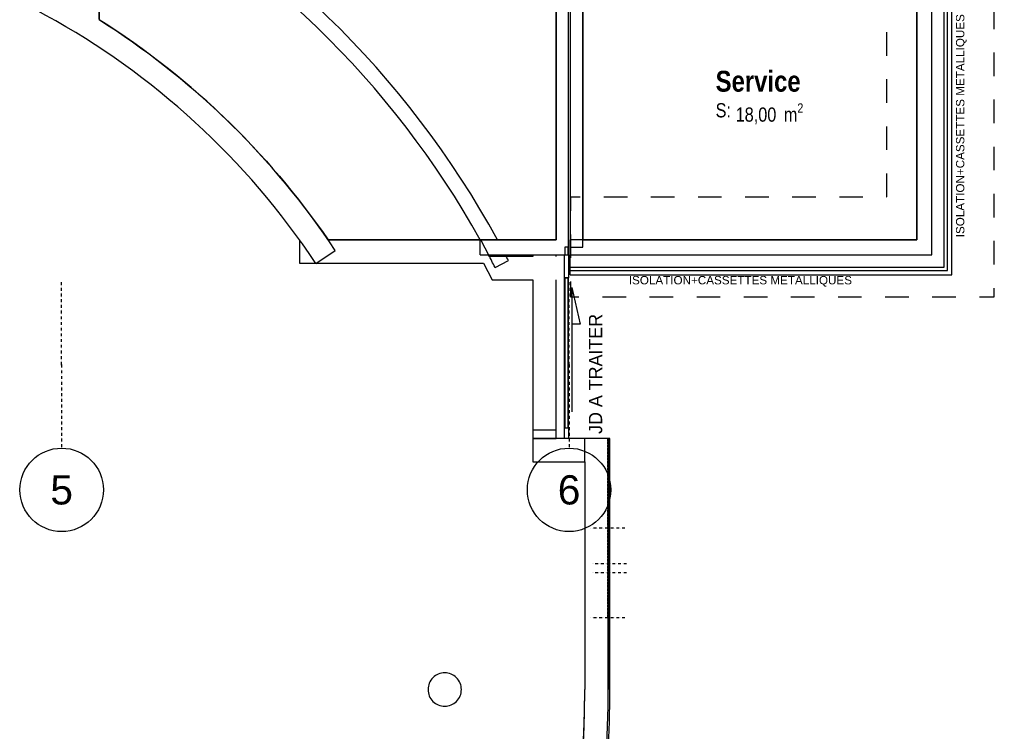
# Model space of a CAD drawing. Extents: x -24342 to 73038, y -9656 to 30949.
# Tile 98 of 170: x 2369 to 3549, y 6506 to 7359. Entities that reach past the tile are written whole.
import ezdxf
from ezdxf.enums import TextEntityAlignment as Align

# ---------------------------------------------------------------- set-up
doc = ezdxf.new("R2010")
doc.units = 0
for name, pattern in [('21.0032_xref_r+1_02_pro$0$Lignes cachées', [391.222223, 282.222223, -109]), ('21.0032_xref_r+1_02_pro$0$Points tirets', [670.277762, 352.777767, -176.388884, 0, -141.111112]), ('21.0032_xref_r+1_02_pro$0$Tiretet', [1093.611073, 529.166651, -211.666656, 141.111112, -211.666656]), ('21.0032_xref_r+1_02_pro$0$Traits', [564.444447, 282.222223, -282.222223]), ('ACAD_ISO12W100', [21, 12, -3, 0, -3, 0, -3])]:
    doc.linetypes.add(name, pattern=pattern)
for name, color, linetype in [('0_XREF', 250, 'Continuous'), ('21.0032_xref_r+1_02_pro$0$00-00 JD', 251, 'Continuous'), ('21.0032_xref_r+1_02_pro$0$02-01 File _ Axe.Construction', 251, 'Continuous'), ('21.0032_xref_r+1_02_pro$0$02-04 Mur.Construction', 251, 'Continuous'), ('21.0032_xref_r+1_02_pro$0$06-00 Texte tte echelle', 251, 'Continuous'), ('21.0032_xref_r+1_02_pro$0$06-05 Texte 50ème 20ème - DCE.Texte', 251, 'Continuous'), ('21.0032_xref_r+1_02_pro$0$08-01 contour hachures', 251, 'Continuous'), ('21.0032_xref_r+1_02_pro$0$A-AREA-____-OTLN.Modèle IFC', 251, 'Continuous'), ('21.0032_xref_r+1_02_pro$0$A-GLAZ-CURT-OTLN.Modèle IFC', 251, 'Continuous'), ('21.0032_xref_r+1_02_pro$0$A-GLAZ-CWMG-OTLN.Modèle IFC', 251, 'Continuous'), ('21.0032_xref_r+1_02_pro$0$A-WALL-____-OTLN.Modèle IFC', 251, 'Continuous'), ('21.0032_xref_r+1_02_pro$0$Marques de Zone ARCHICAD', 251, 'Continuous'), ('21.0032_xref_r+1_02_pro$0$S-COLS-____-OTLN.Modèle IFC', 251, 'Continuous')]:
    doc.layers.add(name, color=color, linetype=linetype)
doc.styles.add('21.0032_xref_r+1_02_pro$0$Standard', font='txt')
doc.styles.add('21.0032_xref_r+1_02_pro$0$STYLE_GENERE_1', font='ARIALNB.TTF')
doc.styles.add('21.0032_xref_r+1_02_pro$0$STYLE_GENERE_2', font='ARIALN.TTF')
doc.styles.add('21.0032_xref_r+1_02_pro$0$STYLE_GENERE_5', font='arial.ttf')

# ---------------------------------------------------------------- blocks, each defined once
blk = doc.blocks.new('21.0032_xref_r+1_02_pro$0$Percement_1_1')
at = {"layer": '21.0032_xref_r+1_02_pro$0$A-WALL-____-OTLN.Modèle IFC', "linetype": '21.0032_xref_r+1_02_pro$0$Points tirets', "ltscale": 0.1}
blk.add_line((30940, -33580), (30530, -33580), dxfattribs=at)
at = {"layer": '21.0032_xref_r+1_02_pro$0$A-WALL-____-OTLN.Modèle IFC', "linetype": 'Continuous', "ltscale": 0.1, "flags": 128}
for points in [[(30740, -33575), (30730, -33575)], [(30730, -33575), (30730, -33585)], [(30730, -33585), (30740, -33585)], [(30740, -33585), (30740, -33575)]]:
    blk.add_lwpolyline(points, dxfattribs=at)
blk = doc.blocks.new('21.0032_xref_r+1_02_pro$0$Percement_2_1')
at = {"layer": '21.0032_xref_r+1_02_pro$0$A-WALL-____-OTLN.Modèle IFC', "linetype": '21.0032_xref_r+1_02_pro$0$Points tirets', "ltscale": 0.1}
blk.add_line((30940, -32505), (30530, -32505), dxfattribs=at)
blk = doc.blocks.new('21.0032_xref_r+1_02_pro$0$Percement_3_1')
at = {"layer": '21.0032_xref_r+1_02_pro$0$A-WALL-____-OTLN.Modèle IFC', "linetype": '21.0032_xref_r+1_02_pro$0$Points tirets', "ltscale": 0.1}
blk.add_line((30940, -32505), (30530, -32505), dxfattribs=at)
blk = doc.blocks.new('21.0032_xref_r+1_02_pro$0$Percement_4_1')
at = {"layer": '21.0032_xref_r+1_02_pro$0$A-WALL-____-OTLN.Modèle IFC', "linetype": '21.0032_xref_r+1_02_pro$0$Points tirets', "ltscale": 0.1}
blk.add_line((30940, -32505), (30530, -32505), dxfattribs=at)
at = {"layer": '21.0032_xref_r+1_02_pro$0$A-WALL-____-OTLN.Modèle IFC', "linetype": '21.0032_xref_r+1_02_pro$0$Lignes cachées', "ltscale": 0.1, "flags": 128}
for points in [[(30730, -31430), (30730, -31440), (30730, -31710), (30730, -33575)], [(30730, -33580), (30740, -33580)]]:
    blk.add_lwpolyline(points, dxfattribs=at)
at = {"layer": '21.0032_xref_r+1_02_pro$0$A-WALL-____-OTLN.Modèle IFC', "linetype": 'Continuous', "ltscale": 0.1, "flags": 128}
for points in [[(30740, -31430), (30730, -31430)], [(30740, -33580), (30740, -31710), (30740, -31430)]]:
    blk.add_lwpolyline(points, dxfattribs=at)
blk = doc.blocks.new('21.0032_xref_r+1_02_pro$0$Mur_3_1', base_point=(30600, -34440))
at = {"layer": '21.0032_xref_r+1_02_pro$0$A-WALL-____-OTLN.Modèle IFC', "linetype": 'Continuous', "ltscale": 0.1, "flags": 128}
for points in [[(30730, -31430), (30460, -31430)], [(30460, -31710), (30460, -34440)], [(30740, -34440), (30740, -33585)]]:
    blk.add_lwpolyline(points, dxfattribs=at)
blk = doc.blocks.new('21.0032_xref_r+1_02_pro$0$Mur_4_1', base_point=(20620, -45429))
at = {"layer": '21.0032_xref_r+1_02_pro$0$A-WALL-____-OTLN.Modèle IFC', "linetype": 'Continuous', "ltscale": 0.1, "flags": 128}
for points in [[(20480, -45301), (20480, -45582)], [(20607, -45290), (20633, -45568)]]:
    blk.add_lwpolyline(points, dxfattribs=at)
at = {"layer": '21.0032_xref_r+1_02_pro$0$A-WALL-____-OTLN.Modèle IFC', "linetype": 'Continuous', "ltscale": 0.1}
for radius, start, end in [(10900, 275.5097, 0), (11180, 355.1988, 0), (11180, 339.5918, 355.1476), (11180, 333.0477, 339.5406), (11180, 323.8131, 332.9964), (11180, 317.2647, 323.7619), (11180, 308.03, 317.2135), (11180, 301.4832, 307.9788), (11180, 292.2178, 301.432), (11180, 285.7304, 292.1666), (11180, 275.5097, 285.6792)]:
    blk.add_arc((19560, -34440), radius, start, end, dxfattribs=at)
blk = doc.blocks.new('21.0032_xref_r+1_02_pro$0$Service_SER_28_1', base_point=(32539, -27297))
at = {"layer": '21.0032_xref_r+1_02_pro$0$Marques de Zone ARCHICAD', "ltscale": 0.1, "insert": (32266, -27415), "char_height": 170, "attachment_point": 1, "style": '21.0032_xref_r+1_02_pro$0$STYLE_GENERE_2'}
blk.add_mtext('\\A1;\\pt0,100;18,00{\\H0.66x;\\S^  ;} m{\\H0.66x;\\S2^  ;}', dxfattribs=at)
at = {"layer": '21.0032_xref_r+1_02_pro$0$Marques de Zone ARCHICAD', "ltscale": 0.1}
for tag, height, style, p in [('DUMMY_849', 250, '21.0032_xref_r+1_02_pro$0$STYLE_GENERE_1', (33052, -26951)), ('ROOM_NAME', 250, '21.0032_xref_r+1_02_pro$0$STYLE_GENERE_1', (32026, -27025)), ('calculatedAreaCode', 170, '21.0032_xref_r+1_02_pro$0$STYLE_GENERE_2', (32026, -27413))]:
    blk.add_attdef(tag, text='', height=height, dxfattribs=dict(at, style=style)).set_placement(p, align=Align.TOP_LEFT)
blk = doc.blocks.new('21.0032_xref_r+1_02_pro$0$Percement_14_1')
at = {"layer": '21.0032_xref_r+1_02_pro$0$A-WALL-____-OTLN.Modèle IFC', "linetype": 'Continuous', "ltscale": 0.1, "flags": 128}
for points in [[(29835, -31430), (29835, -31710)], [(30460, -31430), (29835, -31430)], [(30460, -31710), (30460, -31430)], [(29835, -31710), (30460, -31710)]]:
    blk.add_lwpolyline(points, dxfattribs=at)
blk = doc.blocks.new('21.0032_xref_r+1_02_pro$0$Percement_18_1')
at = {"layer": '21.0032_xref_r+1_02_pro$0$A-WALL-____-OTLN.Modèle IFC', "linetype": 'Continuous', "ltscale": 0.1, "flags": 128}
for points in [[(30115, -31330), (29835, -31330)], [(29835, -31330), (29835, -31430)], [(30115, -31430), (30115, -31330)], [(29835, -31430), (30115, -31430)]]:
    blk.add_lwpolyline(points, dxfattribs=at)
blk = doc.blocks.new('21.0032_xref_r+1_02_pro$0$Percement_29_1')
at = {"layer": '21.0032_xref_r+1_02_pro$0$A-WALL-____-OTLN.Modèle IFC', "linetype": '21.0032_xref_r+1_02_pro$0$Points tirets', "ltscale": 0.1}
blk.add_line((30960, -32935), (30550, -32935), dxfattribs=at)
blk = doc.blocks.new('21.0032_xref_r+1_02_pro$0$Percement_30_1')
at = {"layer": '21.0032_xref_r+1_02_pro$0$A-WALL-____-OTLN.Modèle IFC', "linetype": '21.0032_xref_r+1_02_pro$0$Points tirets', "ltscale": 0.1}
blk.add_line((30960, -32935), (30550, -32935), dxfattribs=at)
blk = doc.blocks.new('21.0032_xref_r+1_02_pro$0$Percement_31_1')
at = {"layer": '21.0032_xref_r+1_02_pro$0$A-WALL-____-OTLN.Modèle IFC', "linetype": '21.0032_xref_r+1_02_pro$0$Points tirets', "ltscale": 0.1}
blk.add_line((30960, -32935), (30550, -32935), dxfattribs=at)
at = {"layer": '21.0032_xref_r+1_02_pro$0$A-WALL-____-OTLN.Modèle IFC', "linetype": 'Continuous', "ltscale": 0.1, "flags": 128}
for points in [[(30760, -31430), (30750, -31430)], [(30750, -31430), (30750, -31439), (30750, -31710), (30750, -33035)], [(30760, -33035), (30760, -31710), (30760, -31430)], [(30750, -33045), (30750, -34440)], [(30760, -34440), (30760, -33045)], [(30750, -34440), (30760, -34440)]]:
    blk.add_lwpolyline(points, dxfattribs=at)
blk = doc.blocks.new('21.0032_xref_r+1_02_pro$0$Percement_32_1')
at = {"layer": '21.0032_xref_r+1_02_pro$0$A-WALL-____-OTLN.Modèle IFC', "linetype": '21.0032_xref_r+1_02_pro$0$Points tirets', "ltscale": 0.1}
blk.add_line((30960, -33040), (30550, -33040), dxfattribs=at)
at = {"layer": '21.0032_xref_r+1_02_pro$0$A-WALL-____-OTLN.Modèle IFC', "linetype": 'Continuous', "ltscale": 0.1, "flags": 128}
for points in [[(30760, -33035), (30750, -33035)], [(30750, -33035), (30750, -33045)], [(30750, -33045), (30760, -33045)], [(30760, -33045), (30760, -33035)]]:
    blk.add_lwpolyline(points, dxfattribs=at)
blk = doc.blocks.new('21.0032_xref_r+1_02_pro$0$Mur_96_1', base_point=(24550, -21290))
at = {"layer": '21.0032_xref_r+1_02_pro$0$A-WALL-____-OTLN.Modèle IFC', "linetype": 'Continuous', "ltscale": 0.1, "flags": 128}
for points in [[(24460, -21380), (24460, -26301)], [(24640, -26412), (24640, -21380)]]:
    blk.add_lwpolyline(points, dxfattribs=at)
blk = doc.blocks.new('21.0032_xref_r+1_02_pro$0$Mur_108_1', base_point=(30190, -21290))
at = {"layer": '21.0032_xref_r+1_02_pro$0$A-WALL-____-OTLN.Modèle IFC', "linetype": 'Continuous', "ltscale": 0.1, "flags": 128}
for points in [[(30115, -21380), (30115, -29050)], [(30265, -29050), (30265, -21380)]]:
    blk.add_lwpolyline(points, dxfattribs=at)
blk = doc.blocks.new('21.0032_xref_r+1_02_pro$0$Mur_109_1', base_point=(30360, -29140))
at = {"layer": '21.0032_xref_r+1_02_pro$0$A-WALL-____-OTLN.Modèle IFC', "linetype": 'Continuous', "ltscale": 0.1, "flags": 128}
for points in [[(30285, -21380), (30285, -29140)], [(30435, -22980), (30435, -21380)], [(30435, -25240), (30435, -23130)], [(30435, -29140), (30435, -25390)], [(30285, -29140), (30435, -29140)]]:
    blk.add_lwpolyline(points, dxfattribs=at)
blk = doc.blocks.new('21.0032_xref_r+1_02_pro$0$Mur_144_1', base_point=(27353, -29255))
at = {"layer": '21.0032_xref_r+1_02_pro$0$A-WALL-____-OTLN.Modèle IFC', "linetype": 'Continuous', "ltscale": 0.1, "flags": 128}
blk.add_lwpolyline([(27236, -29333), (27469, -29177)], dxfattribs=at)
at = {"layer": '21.0032_xref_r+1_02_pro$0$A-WALL-____-OTLN.Modèle IFC', "linetype": 'Continuous', "ltscale": 0.1}
for radius, end in [(9220, 88.757), (9500, 57.6739)]:
    blk.add_arc((19560, -34440), radius, 33.6386, end, dxfattribs=at)
blk = doc.blocks.new('21.0032_xref_r+1_02_pro$0$Mur_145_1', base_point=(29229, -29190))
at = {"layer": '21.0032_xref_r+1_02_pro$0$A-WALL-____-OTLN.Modèle IFC', "linetype": 'Continuous', "ltscale": 0.1, "flags": 128}
for points in [[(27040, -29050), (27040, -29330)], [(29213, -29050), (27383, -29050)], [(27040, -29330), (29245, -29330)]]:
    blk.add_lwpolyline(points, dxfattribs=at)
blk = doc.blocks.new('21.0032_xref_r+1_02_pro$0$Mur_146_1', base_point=(30115, -29390))
at = {"layer": '21.0032_xref_r+1_02_pro$0$A-WALL-____-OTLN.Modèle IFC', "linetype": 'Continuous', "ltscale": 0.1, "flags": 128}
for points in [[(29835, -29250), (29316, -29250)], [(29348, -29530), (29835, -29530)]]:
    blk.add_lwpolyline(points, dxfattribs=at)
blk = doc.blocks.new('21.0032_xref_r+1_02_pro$0$Mur_147_1', base_point=(29975, -29230))
at = {"layer": '21.0032_xref_r+1_02_pro$0$A-WALL-____-OTLN.Modèle IFC', "linetype": 'Continuous', "ltscale": 0.1, "flags": 128}
for points in [[(29835, -29230), (29835, -29250)], [(29835, -29230), (30115, -29230)], [(30115, -29250), (30115, -29230)], [(29835, -29530), (29835, -31710)], [(30115, -31430), (30115, -29530)], [(29835, -31710), (30115, -31710)]]:
    blk.add_lwpolyline(points, dxfattribs=at)
blk = doc.blocks.new('21.0032_xref_r+1_02_pro$0$Mur_148_1', base_point=(29975, -31570))
at = {"layer": '21.0032_xref_r+1_02_pro$0$A-WALL-____-OTLN.Modèle IFC', "linetype": 'Continuous', "ltscale": 0.1, "flags": 128}
for points in [[(30460, -31430), (30115, -31430)], [(30115, -31710), (30460, -31710)]]:
    blk.add_lwpolyline(points, dxfattribs=at)
blk = doc.blocks.new('21.0032_xref_r+1_02_pro$0$Mur_149_1', base_point=(30610, -34440))
at = {"layer": '21.0032_xref_r+1_02_pro$0$A-WALL-____-OTLN.Modèle IFC', "linetype": 'Continuous', "ltscale": 0.1, "flags": 128}
for points in [[(30750, -31430), (30460, -31430)], [(30460, -31710), (30460, -34440)]]:
    blk.add_lwpolyline(points, dxfattribs=at)
blk = doc.blocks.new('21.0032_xref_r+1_02_pro$0$Mur_150_1', base_point=(29203, -29140))
at = {"layer": '21.0032_xref_r+1_02_pro$0$A-WALL-____-OTLN.Modèle IFC', "linetype": 'Continuous', "ltscale": 0.1}
for p, q in [((29412, -29050), (29206, -29050)), ((29305, -29230), (29508, -29230))]:
    blk.add_line(p, q, dxfattribs=at)
at = {"layer": '21.0032_xref_r+1_02_pro$0$A-WALL-____-OTLN.Modèle IFC', "linetype": 'Continuous', "ltscale": 0.1, "flags": 128}
for points in [[(29206, -29050), (29203, -29050)], [(29203, -29230), (29203, -29050)], [(30115, -29050), (29412, -29050)], [(30265, -29230), (30265, -29050)], [(29203, -29230), (29305, -29230)], [(29508, -29230), (30265, -29230)]]:
    blk.add_lwpolyline(points, dxfattribs=at)
blk = doc.blocks.new('21.0032_xref_r+1_02_pro$0$Mur_151_1', base_point=(29332, -29390))
at = {"layer": '21.0032_xref_r+1_02_pro$0$A-WALL-____-OTLN.Modèle IFC', "linetype": 'Continuous', "ltscale": 0.1, "flags": 128}
for points in [[(29316, -29250), (29213, -29050)], [(29245, -29330), (29348, -29530)]]:
    blk.add_lwpolyline(points, dxfattribs=at)
blk = doc.blocks.new('21.0032_xref_r+1_02_pro$0$Mur_154_1', base_point=(19560, -45490))
at = {"layer": '21.0032_xref_r+1_02_pro$0$A-WALL-____-OTLN.Modèle IFC', "linetype": 'Continuous', "ltscale": 0.1}
for radius, start, end in [(10900, 270, 0), (11200, 352.1049, 0), (11200, 336.3197, 352.0537), (11200, 320.5336, 336.2685), (11200, 304.7551, 320.4825), (11200, 288.9746, 304.704), (11200, 276.1506, 288.9235), (11200, 270, 273.8364), (11200, 273.8875, 274.7117)]:
    blk.add_arc((19560, -34440), radius, start, end, dxfattribs=at)
blk = doc.blocks.new('21.0032_xref_r+1_02_pro$0$Mur_164_1', base_point=(29464, -29340))
at = {"layer": '21.0032_xref_r+1_02_pro$0$A-WALL-____-OTLN.Modèle IFC', "linetype": 'Continuous', "ltscale": 0.1}
for p, q in [((29412, -29050), (29206, -29050)), ((29305, -29230), (29508, -29230))]:
    blk.add_line(p, q, dxfattribs=at)
at = {"layer": '21.0032_xref_r+1_02_pro$0$A-WALL-____-OTLN.Modèle IFC', "linetype": 'Continuous', "ltscale": 0.1, "flags": 128}
for points in [[(24640, -24425), (24640, -24627)], [(29384, -29381), (29544, -29299)]]:
    blk.add_lwpolyline(points, dxfattribs=at)
at = {"layer": '21.0032_xref_r+1_02_pro$0$A-WALL-____-OTLN.Modèle IFC', "linetype": 'Continuous', "ltscale": 0.1}
for radius, start, end in [(11230, 28.6825, 63.1048), (11050, 29.1944, 62.6304), (11050, 27.2459, 28.1307), (11230, 27.2459, 27.6408)]:
    blk.add_arc((19560, -34440), radius, start, end, dxfattribs=at)
blk = doc.blocks.new('21.0032_xref_r+1_02_pro$0$Mur_207_1', base_point=(30285, -29050))
at = {"layer": '21.0032_xref_r+1_02_pro$0$02-04 Mur.Construction', "linetype": 'Continuous', "ltscale": 0.1}
for p, q in [((34615, -29230), (34615, -29050)), ((30285, -29230), (34435, -29230)), ((34435, -29230), (34615, -29230)), ((34765, -29380), (34765, -29230)), ((30285, -29380), (34615, -29380)), ((30285, -29420), (34765, -29420)), ((34615, -29380), (34765, -29380)), ((34765, -29420), (34805, -29420))]:
    blk.add_line(p, q, dxfattribs=at)
at = {"layer": '21.0032_xref_r+1_02_pro$0$02-04 Mur.Construction', "linetype": 'Continuous', "ltscale": 0.1, "flags": 128}
for points in [[(34435, -29050), (30285, -29050)], [(30285, -29230), (30285, -29050)], [(30285, -29380), (30285, -29230)], [(30285, -29420), (30285, -29380)], [(30285, -29470), (30285, -29420)], [(30285, -29470), (34855, -29470)], [(34855, -29470), (34855, -29420)]]:
    blk.add_lwpolyline(points, dxfattribs=at)
blk = doc.blocks.new('21.0032_xref_r+1_02_pro$0$Mur_208_1', base_point=(34435, -29050))
at = {"layer": '21.0032_xref_r+1_02_pro$0$02-04 Mur.Construction', "linetype": 'Continuous', "ltscale": 0.1}
for p, q in [((34615, -29050), (34615, -25240)), ((34765, -29230), (34765, -25240)), ((34805, -29380), (34805, -25240)), ((34615, -29230), (34615, -29050)), ((34765, -29380), (34765, -29230)), ((34805, -29420), (34805, -29380))]:
    blk.add_line(p, q, dxfattribs=at)
at = {"layer": '21.0032_xref_r+1_02_pro$0$02-04 Mur.Construction', "linetype": 'Continuous', "ltscale": 0.1, "flags": 128}
for points in [[(34615, -25240), (34435, -25240)], [(34435, -25240), (34435, -29050)], [(34765, -25240), (34615, -25240)], [(34805, -25240), (34765, -25240)], [(34855, -25240), (34805, -25240)], [(34855, -29420), (34855, -25240)]]:
    blk.add_lwpolyline(points, dxfattribs=at)
blk = doc.blocks.new('21.0032_xref_r+1_02_pro$0$Poteau_15_1', base_point=(28780, -34440))
at = {"layer": '21.0032_xref_r+1_02_pro$0$S-COLS-____-OTLN.Modèle IFC', "linetype": 'Continuous', "ltscale": 0.1, "flags": 128}
blk.add_lwpolyline([(28580, -34440, 0.414214), (28780, -34640, 0.414214), (28980, -34440, 0.414214), (28780, -34240, 0.414214)], format="xyb", close=True, dxfattribs=at)
blk = doc.blocks.new('21.0032_xref_r+1_02_pro$0$IFC Extruded[25]_1', base_point=(30265, -30405))
at = {"layer": '21.0032_xref_r+1_02_pro$0$A-GLAZ-CURT-OTLN.Modèle IFC', "linetype": 'Continuous', "ltscale": 0.1}
for p, q in [((30260, -29505), (30220, -29505)), ((30220, -29505), (30220, -31305)), ((30260, -31305), (30260, -29505)), ((30220, -31305), (30260, -31305))]:
    blk.add_line(p, q, dxfattribs=at)
blk = doc.blocks.new('21.0032_xref_r+1_02_pro$0$IFC Extruded[26]_1', base_point=(30265, -29185))
at = {"layer": '21.0032_xref_r+1_02_pro$0$A-GLAZ-CURT-OTLN.Modèle IFC', "linetype": 'Continuous', "ltscale": 0.1}
for p, q in [((30260, -29140), (30220, -29140)), ((30220, -29140), (30220, -29230)), ((30260, -29230), (30260, -29140)), ((30220, -29230), (30260, -29230))]:
    blk.add_line(p, q, dxfattribs=at)
blk = doc.blocks.new('21.0032_xref_r+1_02_pro$0$IFC Extruded[27]_1', base_point=(30265, -29505))
at = {"layer": '21.0032_xref_r+1_02_pro$0$A-GLAZ-CWMG-OTLN.Modèle IFC', "linetype": 'Continuous', "ltscale": 0.1}
for p, q in [((30215, -29505), (30265, -29505)), ((30215, -31305), (30215, -29505)), ((30265, -31305), (30265, -29505)), ((30215, -31305), (30265, -31305))]:
    blk.add_line(p, q, dxfattribs=at)
blk = doc.blocks.new('21.0032_xref_r+1_02_pro$0$IFC Extruded[28]_1', base_point=(30265, -29480))
at = {"layer": '21.0032_xref_r+1_02_pro$0$A-GLAZ-CWMG-OTLN.Modèle IFC', "linetype": 'Continuous', "ltscale": 0.1}
for p, q in [((30215, -29505), (30215, -29230)), ((30215, -29230), (30265, -29230)), ((30265, -29230), (30265, -29505)), ((30265, -29505), (30215, -29505))]:
    blk.add_line(p, q, dxfattribs=at)
blk = doc.blocks.new('21.0032_xref_r+1_02_pro$0$IFC Extruded[29]_1', base_point=(30265, -31330))
at = {"layer": '21.0032_xref_r+1_02_pro$0$A-GLAZ-CWMG-OTLN.Modèle IFC', "linetype": 'Continuous', "ltscale": 0.1}
for p, q in [((30215, -31430), (30215, -31305)), ((30215, -31305), (30265, -31305)), ((30265, -31305), (30265, -31430)), ((30265, -31430), (30215, -31430))]:
    blk.add_line(p, q, dxfattribs=at)
blk = doc.blocks.new('21.0032_xref_r+1_02_pro$0$IFC Extruded[195]_1', base_point=(30265, -30405))
at = {"layer": '21.0032_xref_r+1_02_pro$0$A-GLAZ-CURT-OTLN.Modèle IFC', "linetype": 'Continuous', "ltscale": 0.1}
for p, q in [((30260, -29505), (30220, -29505)), ((30220, -29505), (30220, -31305)), ((30260, -31305), (30260, -29505)), ((30220, -31305), (30260, -31305))]:
    blk.add_line(p, q, dxfattribs=at)
blk = doc.blocks.new('21.0032_xref_r+1_02_pro$0$IFC Extruded[196]_1', base_point=(30265, -29185))
at = {"layer": '21.0032_xref_r+1_02_pro$0$A-GLAZ-CURT-OTLN.Modèle IFC', "linetype": 'Continuous', "ltscale": 0.1}
for p, q in [((30260, -29140), (30220, -29140)), ((30220, -29140), (30220, -29230)), ((30260, -29230), (30260, -29140)), ((30220, -29230), (30260, -29230))]:
    blk.add_line(p, q, dxfattribs=at)
blk = doc.blocks.new('21.0032_xref_r+1_02_pro$0$IFC Extruded[197]_1', base_point=(30265, -31330))
at = {"layer": '21.0032_xref_r+1_02_pro$0$A-GLAZ-CWMG-OTLN.Modèle IFC', "linetype": 'Continuous', "ltscale": 0.1}
for p, q in [((30215, -31430), (30215, -31305)), ((30215, -31305), (30265, -31305)), ((30265, -31305), (30265, -31430)), ((30265, -31430), (30215, -31430))]:
    blk.add_line(p, q, dxfattribs=at)
blk = doc.blocks.new('21.0032_xref_r+1_02_pro$0$IFC Extruded[198]_1', base_point=(30265, -29480))
at = {"layer": '21.0032_xref_r+1_02_pro$0$A-GLAZ-CWMG-OTLN.Modèle IFC', "linetype": 'Continuous', "ltscale": 0.1}
for p, q in [((30215, -29505), (30215, -29230)), ((30215, -29230), (30265, -29230)), ((30265, -29230), (30265, -29505)), ((30265, -29505), (30215, -29505))]:
    blk.add_line(p, q, dxfattribs=at)
blk = doc.blocks.new('21.0032_xref_r+1_02_pro$0$IFC Extruded[199]_1', base_point=(30265, -29505))
at = {"layer": '21.0032_xref_r+1_02_pro$0$A-GLAZ-CWMG-OTLN.Modèle IFC', "linetype": 'Continuous', "ltscale": 0.1}
for p, q in [((30215, -29505), (30265, -29505)), ((30215, -31305), (30215, -29505)), ((30265, -31305), (30265, -29505)), ((30215, -31305), (30265, -31305))]:
    blk.add_line(p, q, dxfattribs=at)
blk = doc.blocks.new('21.0032_xref_r+1_02_pro$0$Marque grille standard[786]_1', base_point=(24190, -31547))
at = {"layer": '21.0032_xref_r+1_02_pro$0$02-01 File _ Axe.Construction', "linetype": '21.0032_xref_r+1_02_pro$0$Points tirets', "ltscale": 0.1}
for q in [(24190, -29547), (24190, -31547)]:
    blk.add_line((24190, -30547), q, dxfattribs=at)
at = {"layer": '21.0032_xref_r+1_02_pro$0$02-01 File _ Axe.Construction', "linetype": 'Continuous', "ltscale": 0.1}
blk.add_circle((24190, -32047), 500, dxfattribs=at)
at = {"layer": '21.0032_xref_r+1_02_pro$0$02-01 File _ Axe.Construction', "linetype": '21.0032_xref_r+1_02_pro$0$Points tirets', "ltscale": 0.1}
blk.add_point((24190, -30547), dxfattribs=at)
blk.add_point((24190, -30547), dxfattribs=at)
at = {"layer": '21.0032_xref_r+1_02_pro$0$02-01 File _ Axe.Construction', "ltscale": 0.1, "style": '21.0032_xref_r+1_02_pro$0$STYLE_GENERE_5'}
for tag, p in [('AC_MarkerText_1_1', (24190, 1137)), ('AC_MarkerText_1_0', (24190, -31872))]:
    blk.add_attdef(tag, text='', height=350, rotation=360, dxfattribs=at).set_placement(p, align=Align.TOP_CENTER)
blk = doc.blocks.new('21.0032_xref_r+1_02_pro$0$Marque grille standard[787]_1', base_point=(30270, -31547))
at = {"layer": '21.0032_xref_r+1_02_pro$0$02-01 File _ Axe.Construction', "linetype": '21.0032_xref_r+1_02_pro$0$Points tirets', "ltscale": 0.1}
for q in [(30270, -29547), (30270, -31547)]:
    blk.add_line((30270, -30547), q, dxfattribs=at)
at = {"layer": '21.0032_xref_r+1_02_pro$0$02-01 File _ Axe.Construction', "linetype": 'Continuous', "ltscale": 0.1}
blk.add_circle((30270, -32047), 500, dxfattribs=at)
at = {"layer": '21.0032_xref_r+1_02_pro$0$02-01 File _ Axe.Construction', "linetype": '21.0032_xref_r+1_02_pro$0$Points tirets', "ltscale": 0.1}
blk.add_point((30270, -30547), dxfattribs=at)
blk.add_point((30270, -30547), dxfattribs=at)
at = {"layer": '21.0032_xref_r+1_02_pro$0$02-01 File _ Axe.Construction', "ltscale": 0.1, "style": '21.0032_xref_r+1_02_pro$0$STYLE_GENERE_5'}
for tag, p in [('AC_MarkerText_1_1', (30270, 1137)), ('AC_MarkerText_1_0', (30270, -31872))]:
    blk.add_attdef(tag, text='', height=350, rotation=360, dxfattribs=at).set_placement(p, align=Align.TOP_CENTER)
blk = doc.blocks.new('21.0032_xref_r+1_02_pro')
at = {"layer": '21.0032_xref_r+1_02_pro$0$00-00 JD', "linetype": 'Continuous', "ltscale": 0.1}
blk.add_line((3030.4, -2962.1), (3030.4, -3111.3), dxfattribs=at)
at = {"layer": '21.0032_xref_r+1_02_pro$0$00-00 JD', "linetype": '21.0032_xref_r+1_02_pro$0$Tiretet', "ltscale": 0.1}
for p, q in [((3030.4, -2962.1), (3040.2, -3006.1)), ((3040.2, -3006.1), (3030.4, -3006.1))]:
    blk.add_line(p, q, dxfattribs=at)
at = {"layer": '21.0032_xref_r+1_02_pro$0$08-01 contour hachures', "linetype": '21.0032_xref_r+1_02_pro$0$Traits', "ltscale": 0.1, "flags": 128}
blk.add_lwpolyline([(3407.7, -2412.1), (4449.8, -2412.1), (4449.8, -2658.9), (5957.7, -2814.3), (5957.7, -2853.4), (8763.1, -2853.4), (8763.1, -2770.1), (8976.2, -2770.1), (8976.2, -2853.4), (8886.7, -2853.4), (8886.7, -2973.6), (5825.7, -2973.6), (5825.7, -2926.5), (4291.3, -2776), (4291.3, -2595.3), (4154.8, -2595.3), (3536.1, -2595.3), (3536.1, -2973.6), (3029.2, -2973.6), (3029.2, -2853.4), (3407.7, -2853.4)], close=True, dxfattribs=at)
at = {"layer": '21.0032_xref_r+1_02_pro$0$A-AREA-____-OTLN.Modèle IFC', "linetype": 'Continuous', "ltscale": 0.1, "flags": 128}
blk.add_lwpolyline([(3011.5, -2138), (2464, -2138), (2464, -2641.2, -0.101169), (2738.3, -2905), (2920.3, -2905), (3011.5, -2905)], format="xyb", close=True, dxfattribs=at)
blk.add_lwpolyline([(3043.5, -2905), (3443.5, -2905), (3443.5, -2542), (3372, -2542), (3372, -2313), (3218.5, -2313), (3218.5, -2539), (3043.5, -2539)], close=True, dxfattribs=at)
at = {"layer": '21.0032_xref_r+1_02_pro$0$02-01 File _ Axe.Construction', "linetype": 'Continuous', "ltscale": 0.1}
ref = blk.add_blockref('21.0032_xref_r+1_02_pro$0$Marque grille standard[786]_1', (2419, -3154.7), dxfattribs=dict(at, xscale=0.1, yscale=0.1, zscale=0.1))
ref.add_attrib('AC_MarkerText_1', '5', dxfattribs={"height": 35, "style": '21.0032_xref_r+1_02_pro$0$STYLE_GENERE_5'}).set_placement((2419, -3187.2), align=Align.TOP_CENTER)
ref = blk.add_blockref('21.0032_xref_r+1_02_pro$0$Marque grille standard[787]_1', (3027, -3154.7), dxfattribs=dict(at, xscale=0.1, yscale=0.1, zscale=0.1))
ref.add_attrib('AC_MarkerText_1', '6', dxfattribs={"height": 35, "style": '21.0032_xref_r+1_02_pro$0$STYLE_GENERE_5'}).set_placement((3027, -3187.2), align=Align.TOP_CENTER)
at = {"layer": '21.0032_xref_r+1_02_pro$0$02-04 Mur.Construction', "ltscale": 0.1, "xscale": 0.1, "yscale": 0.1, "zscale": 0.1}
for name, p in [('21.0032_xref_r+1_02_pro$0$Mur_208_1', (3443.5, -2905)), ('21.0032_xref_r+1_02_pro$0$Mur_207_1', (3028.5, -2905))]:
    blk.add_blockref(name, p, dxfattribs=at)
at = {"layer": '21.0032_xref_r+1_02_pro$0$A-AREA-____-OTLN.Modèle IFC', "linetype": 'Continuous', "ltscale": 0.1, "xscale": 0.1, "yscale": 0.1, "zscale": 0.1}
blk.add_blockref('21.0032_xref_r+1_02_pro$0$Service_SER_28_1', (3253.9, -2729.7), dxfattribs=at).add_auto_attribs({'ROOM_NAME': 'Service', 'calculatedAreaCode': 'S: '})
at = {"layer": '21.0032_xref_r+1_02_pro$0$A-GLAZ-CURT-OTLN.Modèle IFC', "linetype": 'Continuous', "ltscale": 0.1, "xscale": 0.1, "yscale": 0.1, "zscale": 0.1}
for name, p in [('21.0032_xref_r+1_02_pro$0$IFC Extruded[26]_1', (3026.5, -2918.5)), ('21.0032_xref_r+1_02_pro$0$IFC Extruded[196]_1', (3026.5, -2918.5)), ('21.0032_xref_r+1_02_pro$0$IFC Extruded[25]_1', (3026.5, -3040.5)), ('21.0032_xref_r+1_02_pro$0$IFC Extruded[195]_1', (3026.5, -3040.5))]:
    blk.add_blockref(name, p, dxfattribs=at)
at = {"layer": '21.0032_xref_r+1_02_pro$0$A-GLAZ-CWMG-OTLN.Modèle IFC', "linetype": 'Continuous', "ltscale": 0.1, "xscale": 0.1, "yscale": 0.1, "zscale": 0.1}
for name, p in [('21.0032_xref_r+1_02_pro$0$IFC Extruded[28]_1', (3026.5, -2948)), ('21.0032_xref_r+1_02_pro$0$IFC Extruded[198]_1', (3026.5, -2948)), ('21.0032_xref_r+1_02_pro$0$IFC Extruded[27]_1', (3026.5, -2950.5)), ('21.0032_xref_r+1_02_pro$0$IFC Extruded[199]_1', (3026.5, -2950.5)), ('21.0032_xref_r+1_02_pro$0$IFC Extruded[29]_1', (3026.5, -3133)), ('21.0032_xref_r+1_02_pro$0$IFC Extruded[197]_1', (3026.5, -3133))]:
    blk.add_blockref(name, p, dxfattribs=at)
at = {"layer": '21.0032_xref_r+1_02_pro$0$A-WALL-____-OTLN.Modèle IFC', "ltscale": 0.1, "xscale": 0.1, "yscale": 0.1, "zscale": 0.1}
for name, p in [('21.0032_xref_r+1_02_pro$0$Mur_96_1', (2455, -2129)), ('21.0032_xref_r+1_02_pro$0$Mur_108_1', (3019, -2129)), ('21.0032_xref_r+1_02_pro$0$Mur_109_1', (3036, -2914)), ('21.0032_xref_r+1_02_pro$0$Mur_164_1', (2946.4, -2934)), ('21.0032_xref_r+1_02_pro$0$Mur_144_1', (2735.3, -2925.5)), ('21.0032_xref_r+1_02_pro$0$Mur_145_1', (2922.9, -2919)), ('21.0032_xref_r+1_02_pro$0$Mur_150_1', (2920.3, -2914)), ('21.0032_xref_r+1_02_pro$0$Mur_151_1', (2933.2, -2939)), ('21.0032_xref_r+1_02_pro$0$Mur_146_1', (3011.5, -2939)), ('21.0032_xref_r+1_02_pro$0$Mur_147_1', (2997.5, -2923)), ('21.0032_xref_r+1_02_pro$0$Mur_148_1', (2997.5, -3157)), ('21.0032_xref_r+1_02_pro$0$Mur_3_1', (3060, -3444)), ('21.0032_xref_r+1_02_pro$0$Mur_149_1', (3061, -3444)), ('21.0032_xref_r+1_02_pro$0$Mur_154_1', (1956, -4549)), ('21.0032_xref_r+1_02_pro$0$Mur_4_1', (2062, -4542.9))]:
    blk.add_blockref(name, p, dxfattribs=at)
at = {"layer": '21.0032_xref_r+1_02_pro$0$A-WALL-____-OTLN.Modèle IFC', "linetype": 'Continuous', "ltscale": 0.1, "xscale": 0.1, "yscale": 0.1, "zscale": 0.1}
for name in ['21.0032_xref_r+1_02_pro$0$Percement_18_1', '21.0032_xref_r+1_02_pro$0$Percement_14_1', '21.0032_xref_r+1_02_pro$0$Percement_4_1', '21.0032_xref_r+1_02_pro$0$Percement_31_1', '21.0032_xref_r+1_02_pro$0$Percement_2_1', '21.0032_xref_r+1_02_pro$0$Percement_3_1', '21.0032_xref_r+1_02_pro$0$Percement_29_1', '21.0032_xref_r+1_02_pro$0$Percement_30_1', '21.0032_xref_r+1_02_pro$0$Percement_32_1', '21.0032_xref_r+1_02_pro$0$Percement_1_1']:
    blk.add_blockref(name, (0, 0), dxfattribs=at)
at = {"layer": '21.0032_xref_r+1_02_pro$0$S-COLS-____-OTLN.Modèle IFC', "ltscale": 0.1, "xscale": 0.1, "yscale": 0.1, "zscale": 0.1}
blk.add_blockref('21.0032_xref_r+1_02_pro$0$Poteau_15_1', (2878, -3444), dxfattribs=at)
at = {"layer": '21.0032_xref_r+1_02_pro$0$06-00 Texte tte echelle', "linetype": 'Continuous', "ltscale": 0.1, "insert": (3058.8, -3065.7), "char_height": 16, "attachment_point": 5, "rotation": 90, "style": '21.0032_xref_r+1_02_pro$0$Standard'}
blk.add_mtext('\\A1;JD A TRAITER', dxfattribs=at)
at = {"layer": '21.0032_xref_r+1_02_pro$0$06-05 Texte 50ème 20ème - DCE.Texte', "linetype": 'Continuous', "ltscale": 0.1, "insert": (3497, -2768.3), "char_height": 10, "attachment_point": 5, "rotation": 90, "style": '21.0032_xref_r+1_02_pro$0$STYLE_GENERE_5'}
blk.add_mtext('\\A1;ISOLATION+CASSETTES METALLIQUES', dxfattribs=at)
at = {"layer": '21.0032_xref_r+1_02_pro$0$06-05 Texte 50ème 20ème - DCE.Texte', "linetype": 'Continuous', "ltscale": 0.1, "insert": (3232.3, -2954.8), "char_height": 10, "attachment_point": 5, "style": '21.0032_xref_r+1_02_pro$0$STYLE_GENERE_5'}
blk.add_mtext('\\A1;ISOLATION+CASSETTES METALLIQUES', dxfattribs=at)

msp = doc.modelspace()

# ---------------------------------------------------------------- block references
at = {"layer": '0_XREF', "linetype": 'ACAD_ISO12W100'}
msp.add_blockref('21.0032_xref_r+1_02_pro', (0, 10000), dxfattribs=at)

doc.saveas('drawing.dxf')
